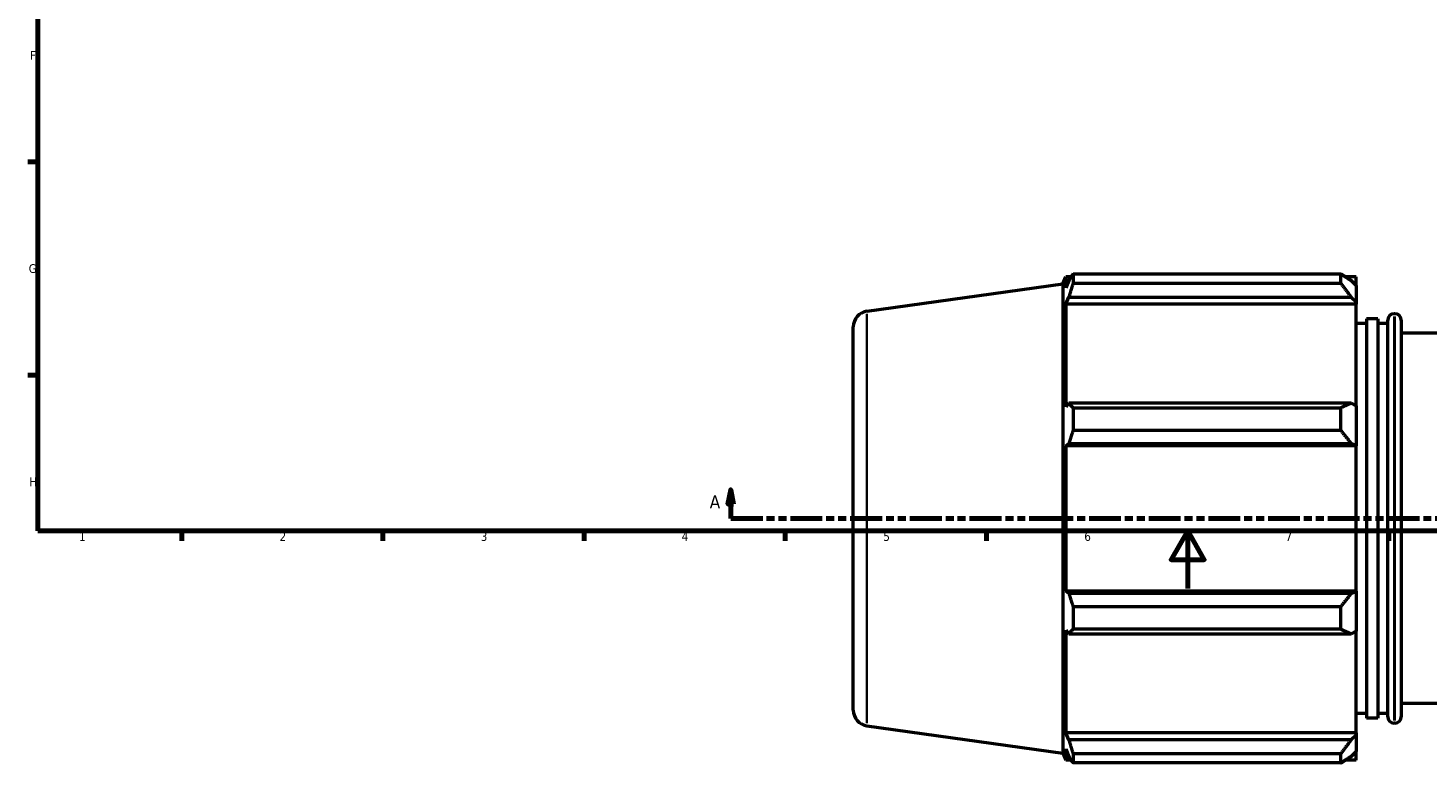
# Model space of a CAD drawing. Header units: millimetres. Extents: x -9 to 1504, y -578 to 1101.
# Tile 2 of 8: x 17 to 504, y -61 to 195. Entities that reach past the tile are written whole.
import ezdxf

# ---------------------------------------------------------------- set-up
doc = ezdxf.new("R2010")
doc.units = ezdxf.units.MM
doc.linetypes.add('DOUBLE_DASH_CHAIN', pattern=[1.2403, 0.6614, -0.0827, 0.1654, -0.0827, 0.1654, -0.0827])
for name, color, linetype, lineweight in [('Border (ANSI)', 7, 'Continuous', 70), ('Section Line (ANSI)', 7, 'DOUBLE_DASH_CHAIN', 70), ('Visible (ANSI)', 7, 'Continuous', 50), ('Visible Narrow (ANSI)', 7, 'Continuous', 35)]:
    doc.layers.add(name, color=color, linetype=linetype, lineweight=lineweight)
doc.styles.add('Label Text (ANSI)', font='tahoma.ttf')
doc.styles.add('Note Text (ANSI)', font='tahoma.ttf')

# ---------------------------------------------------------------- blocks, each defined once
blk = doc.blocks.new('Borders Default Border')
at = {"layer": 'Border (ANSI)'}
for p, q in [((20, 148.5), (16.55, 148.5)), ((20, 74.25), (16.55, 74.25)), ((70.08, 20), (70.08, 16.55)), ((140.17, 20), (140.17, 16.55)), ((210.25, 20), (210.25, 16.55)), ((280.33, 20), (280.33, 16.55)), ((350.42, 20), (350.42, 16.55)), ((490.58, 20), (490.58, 16.55))]:
    blk.add_line(p, q, dxfattribs=at)
at = {"layer": 'Border (ANSI)', "flags": 128}
for points in [[(20, 20), (20, 574), (821, 574), (821, 20), (20, 20)], [(420.5, 0), (420.5, 20), (414.73, 10), (426.27, 10), (420.5, 20)]]:
    blk.add_lwpolyline(points, dxfattribs=at)
at = {"layer": 'Border (ANSI)', "char_height": 3.05, "attachment_point": 7, "style": 'Note Text (ANSI)'}
for s, insert in [('F', (17.29, 184.1)), ('G', (16.81, 109.79)), ('H', (16.97, 35.6)), ('1', (34.35, 16.55)), ('2', (104.2, 16.55)), ('3', (174.26, 16.49)), ('4', (244.23, 16.55)), ('5', (314.48, 16.49)), ('6', (384.49, 16.49)), ('7', (454.6, 16.55))]:
    blk.add_mtext(s, dxfattribs=dict(at, insert=insert))
blk = doc.blocks.new('2dTransSection0')
at = {"layer": 'Section Line (ANSI)', "linetype": 'Continuous'}
for p, q in [((261.35, 34.35), (260.35, 29.35)), ((261.35, 29.35), (261.35, 34.35)), ((262.35, 29.35), (261.35, 34.35)), ((260.35, 29.35), (262.35, 29.35)), ((261.35, 24.35), (261.35, 29.35)), ((261.35, 24.35), (272.55, 24.35))]:
    blk.add_line(p, q, dxfattribs=at)
at = {"layer": 'Section Line (ANSI)', "linetype": 'DOUBLE_DASH_CHAIN', "ltscale": 16.767078}
blk.add_line((261.35, 24.35), (938.03, 24.35), dxfattribs=at)
at = {"layer": 'Section Line (ANSI)', "linetype": 'Continuous', "flags": 128}
blk.add_lwpolyline([(262.35, 29.35), (261.35, 34.35), (260.35, 29.35), (262.35, 29.35)], dxfattribs=at)
at = {"layer": 'Section Line (ANSI)'}
blk.add_solid([(262.35, 29.35), (261.35, 34.35), (260.35, 29.35), (262.35, 29.35)], dxfattribs=at)
at = {"layer": 'Section Line (ANSI)', "insert": (253.99, 27.85), "char_height": 4.57, "attachment_point": 7, "style": 'Label Text (ANSI)'}
blk.add_mtext('A', dxfattribs=at)

msp = doc.modelspace()

# ---------------------------------------------------------------- linework, layer by layer
at = {"layer": 'Visible (ANSI)'}
for p, q in [((377.031, 106.108), (378.003, 108.513)), ((378.003, 108.513), (378.003, 104.618)), ((379.925, 108.513), (378.003, 108.513)), ((380.563, 109.502), (473.801, 109.502)), ((380.563, 109.502), (380.563, 106.229)), ((473.801, 106.229), (473.801, 109.502)), ((479.231, 108.513), (475.379, 108.513)), ((479.231, 105.481), (479.231, 108.513)), ((308.766, 96.513), (377.031, 106.108)), ((377.031, 106.108), (377.031, -57.411)), ((379.1, 107.207), (378.003, 104.618)), ((473.801, 106.229), (380.563, 106.229)), ((479.231, 105.481), (477.421, 107.207)), ((479.231, 105.481), (479.231, 99.806)), ((378.003, 99.003), (379.1, 101.412)), ((378.003, 99.003), (378.003, 63.211)), ((479.231, 99.003), (378.003, 99.003)), ((379.1, 101.412), (477.421, 101.412)), ((477.421, 101.412), (479.231, 99.806)), ((479.231, 99.806), (479.231, 99.003)), ((479.231, 63.629), (479.231, 99.003)), ((482.756, 93.92), (482.756, -45.224)), ((486.673, 93.92), (482.756, 93.92)), ((486.673, 93.92), (486.673, -45.224)), ((490.198, -44.721), (490.198, 93.417)), ((492.698, 95.617), (492.398, 95.617)), ((494.898, 93.417), (494.898, -44.721)), ((304.031, -42.371), (304.031, 91.067)), ((482.756, 92.223), (479.231, 92.223)), ((490.198, 92.223), (486.673, 92.223)), ((541.439, 88.829), (494.898, 88.829)), ((379.1, 64.465), (378.003, 63.211)), ((477.421, 64.465), (379.1, 64.465)), ((479.231, 63.629), (477.421, 64.465)), ((479.231, 63.629), (479.231, 49.929)), ((380.563, 62.893), (473.801, 62.893)), ((380.563, 62.893), (380.563, 54.992)), ((473.801, 54.992), (473.801, 62.893)), ((473.801, 54.992), (380.563, 54.992)), ((378.003, 49.657), (379.1, 50.473)), ((378.003, 49.657), (378.003, -0.961)), ((479.231, 49.657), (378.003, 49.657)), ((379.1, 50.473), (477.421, 50.473)), ((477.421, 50.473), (479.231, 49.929)), ((479.231, 49.929), (479.231, 49.657)), ((479.231, -0.961), (479.231, 49.657)), ((379.1, -1.777), (378.003, -0.961)), ((479.231, -0.961), (378.003, -0.961)), ((477.421, -1.777), (379.1, -1.777)), ((479.231, -1.233), (477.421, -1.777)), ((479.231, -0.961), (479.231, -1.233)), ((479.231, -1.233), (479.231, -14.933)), ((380.563, -6.296), (473.801, -6.296)), ((380.563, -6.296), (380.563, -14.196)), ((473.801, -14.196), (473.801, -6.296)), ((378.003, -14.515), (378.003, -50.307)), ((378.003, -14.515), (379.1, -15.769)), ((473.801, -14.196), (380.563, -14.196)), ((379.1, -15.769), (477.421, -15.769)), ((477.421, -15.769), (479.231, -14.933)), ((479.231, -50.307), (479.231, -14.933)), ((482.756, -43.527), (479.231, -43.527)), ((490.198, -43.527), (486.673, -43.527)), ((541.439, -40.133), (494.898, -40.133)), ((308.766, -47.817), (377.031, -57.411)), ((486.673, -45.224), (482.756, -45.224)), ((492.698, -46.921), (492.398, -46.921)), ((379.1, -52.715), (378.003, -50.307)), ((479.231, -50.307), (378.003, -50.307)), ((477.421, -52.715), (379.1, -52.715)), ((479.231, -51.11), (477.421, -52.715)), ((479.231, -50.307), (479.231, -51.11)), ((479.231, -51.11), (479.231, -56.785)), ((377.031, -57.411), (378.003, -59.817)), ((378.003, -55.922), (378.003, -59.817)), ((378.003, -55.922), (379.1, -58.511)), ((380.563, -57.533), (473.801, -57.533)), ((380.563, -57.533), (380.563, -60.806)), ((473.801, -60.806), (473.801, -57.533)), ((477.421, -58.511), (479.231, -56.785)), ((479.231, -59.817), (479.231, -56.785)), ((379.925, -59.817), (378.003, -59.817)), ((473.801, -60.806), (380.563, -60.806)), ((479.231, -59.817), (475.379, -59.817))]:
    msp.add_line(p, q, dxfattribs=at)
for centre, radius, start, end in [((309.531, 91.067), 5.5, 98, 180), ((492.398, 93.417), 2.2, 90, 180), ((492.698, 93.417), 2.2, 0, 90), ((309.531, -42.371), 5.5, 180, 262), ((492.398, -44.721), 2.2, 180, 270), ((492.698, -44.721), 2.2, 270, 0)]:
    msp.add_arc(centre, radius, start, end, dxfattribs=at)
for points, weights in [([(379.1, 107.207), (379.802, 108.331), (380.563, 109.502)], [1.00128438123, 1.00105066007, 1]), ([(477.421, 107.207), (475.684, 108.331), (473.801, 109.502)], [1.00668145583, 1.01280676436, 1.01813753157]), ([(380.563, 106.229), (379.802, 103.771), (379.1, 101.412)], [1, 1.00105066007, 1.00128438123]), ([(473.801, 106.229), (475.684, 103.771), (477.421, 101.412)], [1.01813753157, 1.01280676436, 1.00668145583]), ([(379.1, 64.465), (379.802, 63.695), (380.563, 62.893)], [1.00128438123, 1.00105066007, 1]), ([(477.421, 64.465), (475.684, 63.695), (473.801, 62.893)], [1.00668145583, 1.01280676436, 1.01813753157]), ([(380.563, 54.992), (379.802, 52.687), (379.1, 50.473)], [1, 1.00105066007, 1.00128438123]), ([(473.801, 54.992), (475.684, 52.687), (477.421, 50.473)], [1.01813753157, 1.01280676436, 1.00668145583]), ([(379.1, -1.777), (379.802, -3.99), (380.563, -6.296)], [1.00128438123, 1.00105066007, 1]), ([(477.421, -1.777), (475.684, -3.99), (473.801, -6.296)], [1.00668145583, 1.01280676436, 1.01813753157]), ([(380.563, -14.196), (379.802, -14.999), (379.1, -15.769)], [1, 1.00105066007, 1.00128438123]), ([(473.801, -14.196), (475.684, -14.999), (477.421, -15.769)], [1.01813753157, 1.01280676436, 1.00668145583]), ([(379.1, -52.715), (379.802, -55.075), (380.563, -57.533)], [1.00128438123, 1.00105066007, 1]), ([(477.421, -52.715), (475.684, -55.075), (473.801, -57.533)], [1.00668145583, 1.01280676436, 1.01813753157]), ([(380.563, -60.806), (379.802, -59.635), (379.1, -58.511)], [1, 1.00105066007, 1.00128438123]), ([(473.801, -60.806), (475.684, -59.635), (477.421, -58.511)], [1.01813753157, 1.01280676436, 1.00668145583])]:
    msp.add_rational_spline(points, weights, degree=2, dxfattribs=at)
at = {"layer": 'Visible Narrow (ANSI)'}
for p, q in [((308.766, 95.625), (308.766, -46.929)), ((492.398, 94.739), (492.398, -46.043)), ((492.698, -46.043), (492.698, 94.739))]:
    msp.add_line(p, q, dxfattribs=at)

# ---------------------------------------------------------------- block references
msp.add_blockref('Borders Default Border', (0, 0))
at = {"layer": 'Section Line (ANSI)'}
msp.add_blockref('2dTransSection0', (0, 0), dxfattribs=at)

doc.saveas('drawing.dxf')
